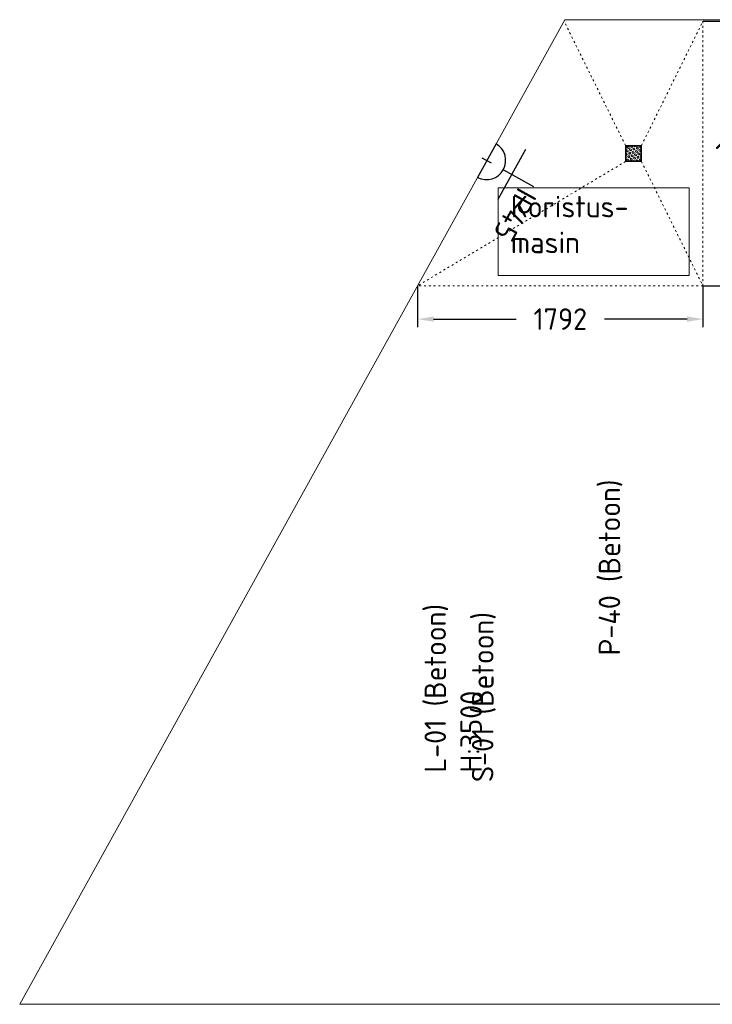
# Model space of a CAD drawing. Header units: millimetres. Extents: x 102382 to 164490, y 45733 to 103316.
# Tile 8 of 183: x 103668 to 108019, y 61120 to 67300. Entities that reach past the tile are written whole.
import ezdxf

# ---------------------------------------------------------------- set-up
doc = ezdxf.new("R2010")
doc.units = ezdxf.units.MM
doc.linetypes.add('ACAD_ISO03W100', pattern=[30, 12, -18])
doc.layers.get('0').update_dxf_attribs({"true_color": 0x000000})
for name, color, linetype, lineweight, true_color in [('_SA-DIM', 1, 'Continuous', 0, 0xff0000), ('_SA-LAGI_tekst', 7, 'Continuous', 0, 0x7f4f3f), ('_SA-PORAND', 7, 'Continuous', 9, 0x5b5b5b), ('_SA-PORAND_tekst', 7, 'Continuous', 9, 0x5b5b5b), ('_SA-SANTEHN_abi', 7, 'Continuous', 0, 0x4c5f99), ('_SA-SANTEHN_trapp', 7, 'Continuous', 0, 0x4c5f99), ('_SA-SEIN_tekst', 250, 'Continuous', 0, 0x333333)]:
    doc.layers.add(name, color=color, linetype=linetype, lineweight=lineweight, true_color=true_color)
doc.layers.add('_SA-ELEKTER_pistikupesad', color=7, linetype='Continuous', true_color=0x9900cc)
doc.styles.add('Arial Regular', font='txt')
doc.styles.add('DIN Pro Light-Light', font='txt')
doc.styles.add('DIN Pro Medium-Medium', font='txt')
doc.dimstyles.new('INP_100_DIM', dxfattribs={"dimtxt": 135, "dimasz": 100, "dimexe": 50, "dimexo": 0.5, "dimgap": 20, "dimtad": 0, "dimtih": 1, "dimtoh": 1, "dimdec": 0, "dimzin": 1, "dimdsep": 46, "dimtxsty": 'DIN Pro Light-Light', "dimcen": 2.5, "dimadec": 1, "dimazin": 1, "dimtfac": 1, "dimtdec": 4, "dimtix": 1, "dimtofl": 0, "dimtmove": 1, "dimatfit": 3, "dimfxl": 1, "dimtolj": 1, "dimtzin": 1, "dimarcsym": 0})

# ---------------------------------------------------------------- blocks, each defined once
blk = doc.blocks.new('_SA pistik(pind) IP45')
at = {"color": 0, "linetype": 'ByBlock', "lineweight": -2}
for p, q in [((0, 198), (0, 557)), ((-300, 297), (300, 297)), ((-300, 297), (300, 297)), ((-201, 0), (200, 0)), ((0, 55), (0, -55))]:
    blk.add_line(p, q, dxfattribs=at)
blk.add_arc((0, -3), 200, 0.75, 179.25, dxfattribs=at)
at = {"color": 0, "linetype": 'ByBlock', "lineweight": -2, "attachment_point": 1}
for insert, char_height, width, style in [((-261, 840, 0), 0.18, 1.37, 'Arial Regular'), ((71, 645), 225, 1667.21, 'DIN Pro Medium-Medium')]:
    blk.add_mtext('IP45', dxfattribs=dict(at, insert=insert, char_height=char_height, width=width, style=style))
blk = doc.blocks.new('*D87')
at = {"layer": '_SA-DIM', "color": 0, "lineweight": -2}
for p, q in [((107960.5, 67290), (108256.9, 67290)), ((108206.9, 67190), (108206.9, 66594.8)), ((108206.9, 65729.9), (108206.9, 66325.1)), ((107960.5, 65629.9), (108256.9, 65629.9))]:
    blk.add_line(p, q, dxfattribs=at)
at = {"layer": '_SA-DIM', "color": 0}
for points in [[(108223.6, 67190), (108190.3, 67190), (108206.9, 67290)], [(108190.3, 65729.9), (108223.6, 65729.9), (108206.9, 65629.9)]]:
    blk.add_solid(points, dxfattribs=at)
at = {"layer": 'Defpoints', "color": 0}
for p in [(107960, 67290), (107960, 65629.9), (108206.9, 65629.9)]:
    blk.add_point(p, dxfattribs=at)
at = {"layer": '_SA-DIM', "color": 0, "insert": (108206.9, 66460), "char_height": 135, "attachment_point": 5, "style": 'DIN Pro Light-Light'}
blk.add_mtext('\\A1;1660', dxfattribs=at)
blk = doc.blocks.new('*D88')
at = {"layer": '_SA-DIM', "color": 0, "lineweight": -2}
for p, q in [((106167.6, 65629.4), (106167.6, 65370.7)), ((107960, 65629.4), (107960, 65370.7)), ((106267.6, 65420.7), (106786.3, 65420.7)), ((107860, 65420.7), (107341.3, 65420.7))]:
    blk.add_line(p, q, dxfattribs=at)
at = {"layer": '_SA-DIM', "color": 0}
for points in [[(106267.6, 65437.4), (106267.6, 65404.1), (106167.6, 65420.7)], [(107860, 65404.1), (107860, 65437.4), (107960, 65420.7)]]:
    blk.add_solid(points, dxfattribs=at)
at = {"layer": 'Defpoints', "color": 0}
for p in [(106167.6, 65629.9), (107960, 65629.9), (106167.6, 65420.7)]:
    blk.add_point(p, dxfattribs=at)
at = {"layer": '_SA-DIM', "color": 0, "insert": (107063.8, 65420.7), "char_height": 135, "attachment_point": 5, "style": 'DIN Pro Light-Light'}
blk.add_mtext('\\A1;1792', dxfattribs=at)

msp = doc.modelspace()

# ---------------------------------------------------------------- hatches: boundary and pattern name
at = {"layer": '_SA-SANTEHN_trapp'}
h = msp.add_hatch(dxfattribs=at)
h.set_pattern_fill('HEX', color=256, scale=2, angle=225, style=0, pattern_type=2)
h.set_pattern_definition([(225, (6350.403, 97111.159), (7.7771299, -7.7771299), [6.35, -12.7]), (345, (6350.403, 97111.159), (2.8466271, 10.6237571), [6.35, -12.7]), (285, (6345.913, 97106.669), (10.6237571, 2.8466271), [6.35, -12.7])])
h.paths.add_polyline_path([(107569.3, 66414.5), (107569.3, 66505.4), (107478.4, 66505.4), (107478.4, 66414.5)], flags=0)

# ---------------------------------------------------------------- linework, layer by layer
at = {"layer": '_SA-PORAND'}
msp.add_lwpolyline([(107093.3, 67300), (109260, 67300), (109260, 61120), (103667.8, 61120)], close=True, dxfattribs=at)
at = {"layer": '_SA-SANTEHN_abi'}
msp.add_lwpolyline([(106673.9, 66244.3), (107873.9, 66244.3), (107873.9, 65694.3), (106673.9, 65694.3)], close=True, dxfattribs=at)
at = {"layer": '_SA-SANTEHN_trapp', "linetype": 'ACAD_ISO03W100'}
for p, q in [((107473.9, 66510), (107087.8, 67290)), ((107573.9, 66510), (107960, 67290)), ((107960, 65629.9), (107960, 67290)), ((107473.9, 66410), (106167.6, 65629.9)), ((107573.9, 66410), (107960, 65629.9))]:
    msp.add_line(p, q, dxfattribs=at)
msp.add_lwpolyline([(107960, 67290), (107960, 65629.9), (106167.6, 65629.9)], dxfattribs=at)
at = {"layer": '_SA-SANTEHN_trapp'}
for points in [[(107573.9, 66410), (107573.9, 66510), (107473.9, 66510), (107473.9, 66410)], [(107569.3, 66414.5), (107569.3, 66505.4), (107478.4, 66505.4), (107478.4, 66414.5)]]:
    msp.add_lwpolyline(points, close=True, dxfattribs=at)

# ---------------------------------------------------------------- block references
at = {"layer": '_SA-ELEKTER_pistikupesad', "xscale": 0.5999999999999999, "yscale": 0.5999999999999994, "zscale": 0.6000000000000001, "rotation": 241.0456624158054}
msp.add_blockref('_SA pistik(pind) IP45', (106602.7, 66415), dxfattribs=at)

# ---------------------------------------------------------------- texts
at = {"layer": '_SA-LAGI_tekst', "insert": (106211.1, 62574.2), "char_height": 135, "width": 2549.508, "attachment_point": 1, "rotation": 90, "style": 'DIN Pro Medium-Medium'}
msp.add_mtext('{\\fDIN Pro;L-01 (Betoon)}\\P{\\fDIN Pro;H:3500}\\P', dxfattribs=at)
at = {"layer": '_SA-PORAND_tekst', "insert": (107305.5, 63309.3), "char_height": 135, "width": 2570.164, "attachment_point": 1, "rotation": 90, "style": 'DIN Pro Medium-Medium'}
msp.add_mtext('P-40 (Betoon)', dxfattribs=at)
at = {"layer": '_SA-SANTEHN_abi', "insert": (106753.4, 66194.3), "char_height": 135, "width": 1842.787, "attachment_point": 1, "style": 'DIN Pro Medium-Medium'}
msp.add_mtext('{\\fDIN Pro;Koristus-}\\P{\\fDIN Pro;masin}\\P', dxfattribs=at)
at = {"layer": '_SA-SEIN_tekst', "insert": (106508.5, 62514.6), "char_height": 135, "width": 2555.41, "attachment_point": 1, "rotation": 89.88235, "style": 'DIN Pro Medium-Medium'}
msp.add_mtext('S-01 (Betoon)', dxfattribs=at)

# ---------------------------------------------------------------- dimensions: what is measured, and where the dimension line sits
at = {"layer": '_SA-DIM'}
dim = msp.add_linear_dim(base=(108206.9, 65629.9), p1=(107960, 67290), p2=(107960, 65629.9), angle=90, dimstyle='INP_100_DIM', override={"dimtxt": 135, "dimasz": 100, "dimexe": 50, "dimexo": 0.5, "dimgap": 20, "dimdec": 0, "dimzin": 1, "dimtxsty": 'DIN Pro Light-Light', "dimsah": 0, "dimcen": 2.5, "dimadec": 1, "dimazin": 1, "dimtix": 0, "dimtmove": 0, "dimtzin": 1}, dxfattribs=at)
dim.commit()
dim.dimension.update_dxf_attribs({"geometry": '*D87', "text_midpoint": (108206.9, 66460)})
dim = msp.add_linear_dim(base=(106167.6, 65420.7), p1=(107960, 65629.9), p2=(106167.6, 65629.9), dimstyle='INP_100_DIM', override={"dimtxt": 135, "dimasz": 100, "dimexe": 50, "dimexo": 0.5, "dimgap": 20, "dimdec": 0, "dimzin": 1, "dimtxsty": 'DIN Pro Light-Light', "dimsah": 0, "dimcen": 2.5, "dimadec": 1, "dimazin": 1, "dimtix": 0, "dimtmove": 0, "dimtzin": 1}, dxfattribs=at)
dim.commit()
dim.dimension.update_dxf_attribs({"geometry": '*D88', "text_midpoint": (107063.8, 65420.7)})

doc.saveas('drawing.dxf')
